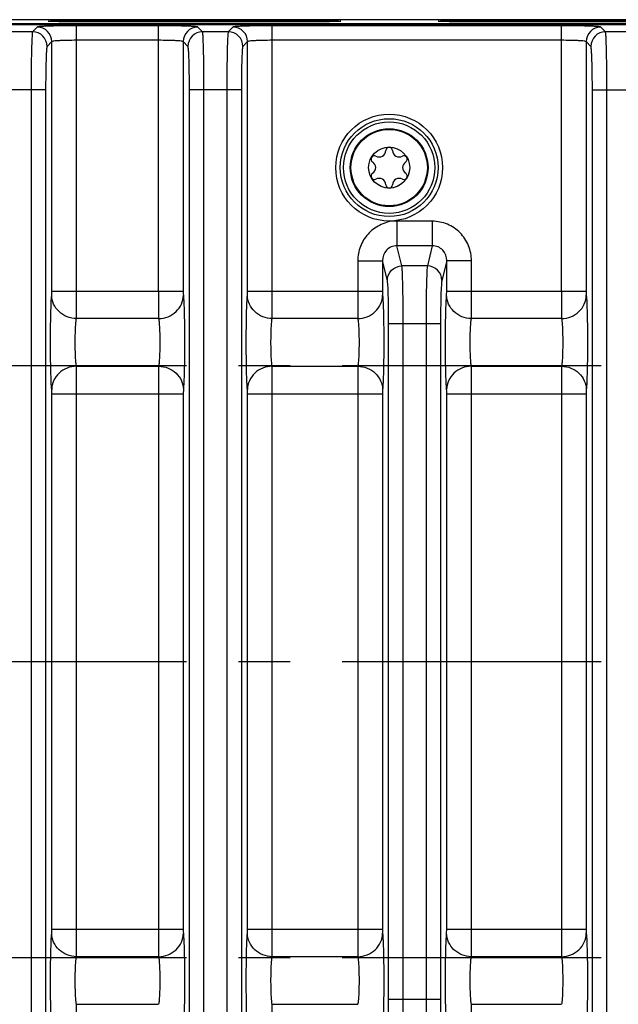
# Model space of a CAD drawing. Header units: inches. Extents: x 0 to 34, y 0 to 22.
# Tile 87 of 145: x 16.7 to 18.3, y 4 to 6.6. Entities that reach past the tile are written whole.
import ezdxf

# ---------------------------------------------------------------- set-up
doc = ezdxf.new("R2010")
doc.units = ezdxf.units.IN
doc.header["$LTSCALE"] = 1.87
doc.header["$MEASUREMENT"] = 0
doc.linetypes.add('CENTER', pattern=[0.6, 0.375, -0.075, 0.075, -0.075])
doc.layers.get('0').update_dxf_attribs({"linetype": 'CONTINUOUS'})
for name, color, linetype in [('02___PRT_ALL_AXES', 7, 'CONTINUOUS'), ('COSMETIC', 7, 'CONTINUOUS'), ('DIMENSIONS', 7, 'CONTINUOUS')]:
    doc.layers.add(name, color=color, linetype=linetype)
doc.styles.get("Standard").update_dxf_attribs({"font": 'txt', "width": 0.8})
doc.dimstyles.new('DIMSTYLE_2', dxfattribs={"dimtxt": 0.125, "dimasz": 0.18, "dimexe": 0.125, "dimexo": 0.0625, "dimgap": 0.0625, "dimtad": 0, "dimtih": 1, "dimtoh": 1, "dimzin": 4, "dimdsep": 46, "dimtxsty": 'STANDARD', "dimblk": '_FILLED', "dimblk1": '_FILLED', "dimblk2": '_FILLED', "dimcen": 0.09, "dimadec": 0, "dimazin": 0, "dimtp": 0.01, "dimtm": 0.01, "dimtfac": 1, "dimtofl": 0, "dimtmove": 0, "dimatfit": 3, "dimldrblk": '_FILLED', "dimfxl": 1, "dimtolj": 1, "dimtzin": 4, "dimarcsym": 0})

# ---------------------------------------------------------------- blocks, each defined once
blk = doc.blocks.new('_FILLED')
at = {"color": 0, "linetype": 'BYBLOCK'}
blk.add_solid([(0, 0), (-1, 0.174), (-1, -0.174)], dxfattribs=at)
blk = doc.blocks.new('*D11')
at = {"layer": 'DIMENSIONS', "color": 2, "linetype": 'CONTINUOUS'}
for p, q in [((11.287, 4.6696), (11.287, 0.7838)), ((24.2338, 3.1965), (24.2338, 0.7838)), ((11.287, 0.9088), (17.0354, 0.9088)), ((24.2338, 0.9088), (18.4854, 0.9088))]:
    blk.add_line(p, q, dxfattribs=at)
at = {"layer": 'DIMENSIONS', "color": 2, "linetype": 'CONTINUOUS', "xscale": 0.18, "yscale": 0.18, "zscale": 0.18, "rotation": 180}
blk.add_blockref('_FILLED', (11.287, 0.9088), dxfattribs=at)
at = {"layer": 'DIMENSIONS', "color": 2, "linetype": 'CONTINUOUS', "xscale": 0.18, "yscale": 0.18, "zscale": 0.18}
blk.add_blockref('_FILLED', (24.2338, 0.9088), dxfattribs=at)
at = {"layer": 'DIMENSIONS', "color": 2, "linetype": 'CONTINUOUS', "insert": (17.7604, 0.9713), "char_height": 0.125, "width": 1.325, "attachment_point": 2, "line_spacing_factor": 0.9}
blk.add_mtext('12.95{\\Ftxt.shx;\\W1.000000;\\H0.125000; }[328.9]', dxfattribs=at)

msp = doc.modelspace()

# ---------------------------------------------------------------- linework, layer by layer
at = {"color": 7, "linetype": 'CONTINUOUS'}
for p, q in [((12.4449, 6.6152), (24.1229, 6.6152)), ((24.123, 6.6172), (15.3117, 6.6172)), ((24.1339, 6.628), (15.3119, 6.628)), ((16.7396, 6.6081), (16.7268, 6.5953)), ((16.8458, 5.8943), (16.8458, 6.6117)), ((17.0676, 6.6117), (16.8458, 6.6117)), ((16.8696, 6.6257), (16.8696, 6.6222)), ((16.8696, 6.6257), (17.4601, 6.6257)), ((17.4601, 6.6222), (16.8696, 6.6222)), ((17.0676, 5.8943), (17.0676, 6.6117)), ((17.1866, 6.5953), (17.1739, 6.6081)), ((17.2691, 6.6081), (17.2563, 6.5953)), ((17.3753, 5.8943), (17.3753, 6.6117)), ((18.1578, 6.6117), (17.3753, 6.6117)), ((17.4601, 6.6257), (17.4601, 6.6222)), ((17.9246, 6.6257), (17.9246, 6.6222)), ((17.9246, 6.6257), (18.5151, 6.6257)), ((18.5151, 6.6222), (17.9246, 6.6222)), ((18.1578, 5.8943), (18.1578, 6.6117)), ((18.2768, 6.5953), (18.264, 6.6081)), ((16.7268, 6.5953), (16.6571, 6.5953)), ((17.2563, 6.5953), (17.1866, 6.5953)), ((18.3465, 6.5953), (18.2768, 6.5953)), ((16.7789, 6.5687), (16.7662, 6.556)), ((16.7789, 5.8943), (16.7789, 6.5687)), ((17.0676, 6.5723), (16.8458, 6.5723)), ((17.1345, 6.5687), (17.1345, 5.8943)), ((17.1473, 6.556), (17.1345, 6.5687)), ((17.3084, 6.5687), (17.2957, 6.556)), ((17.3084, 5.8943), (17.3084, 6.5687)), ((18.1578, 6.5723), (17.3753, 6.5723)), ((18.2247, 6.5687), (18.2247, 5.8943)), ((18.2374, 6.556), (18.2247, 6.5687)), ((16.7622, 6.438), (16.6217, 6.438)), ((16.7228, 6.438), (16.7228, 3.3482)), ((16.7622, 6.438), (16.7622, 3.3482)), ((17.1513, 3.3482), (17.1513, 6.438)), ((17.2917, 6.438), (17.1513, 6.438)), ((17.1906, 3.3482), (17.1906, 6.438)), ((17.2524, 6.438), (17.2524, 3.3482)), ((17.2917, 6.438), (17.2917, 3.3482)), ((18.2414, 3.3482), (18.2414, 6.438)), ((18.2414, 6.438), (18.3819, 6.438)), ((18.2808, 3.3482), (18.2808, 6.438)), ((17.7125, 6.0831), (17.7125, 6.0169)), ((17.8084, 6.0831), (17.7125, 6.0831)), ((17.8084, 6.0831), (17.8084, 6.0169)), ((17.726, 5.9623), (17.7125, 6.0169)), ((17.8084, 6.0169), (17.7125, 6.0169)), ((17.8084, 6.0169), (17.7949, 5.9623)), ((17.6066, 5.9763), (17.6066, 5.8943)), ((17.6066, 5.9763), (17.6735, 5.9763)), ((17.6735, 5.9763), (17.6735, 5.8943)), ((17.6867, 5.9233), (17.6735, 5.9763)), ((17.8474, 5.9763), (17.8342, 5.9233)), ((17.8474, 5.8943), (17.8474, 5.9763)), ((17.9143, 5.9763), (17.8474, 5.9763)), ((17.9143, 5.8943), (17.9143, 5.9763)), ((17.7949, 5.9623), (17.726, 5.9623)), ((16.7786, 5.8831), (16.7789, 5.8943)), ((16.7789, 5.8943), (17.1345, 5.8943)), ((16.8455, 5.8199), (16.8458, 5.8943)), ((17.3081, 5.8831), (17.3084, 5.8943)), ((17.3084, 5.8943), (17.6735, 5.8943)), ((17.375, 5.8199), (17.3753, 5.8943)), ((17.8471, 5.8831), (17.8474, 5.8943)), ((17.8474, 5.8943), (18.2247, 5.8943)), ((17.914, 5.8199), (17.9143, 5.8943)), ((17.0679, 5.8199), (16.8455, 5.8199)), ((17.6069, 5.8199), (17.375, 5.8199)), ((17.6902, 3.9798), (17.6902, 5.8063)), ((17.6902, 5.8063), (17.8307, 5.8063)), ((17.7296, 3.9798), (17.7296, 5.8063)), ((17.7913, 5.8063), (17.7913, 3.9798)), ((17.8307, 5.8063), (17.8307, 3.9798)), ((18.1581, 5.8199), (17.914, 5.8199)), ((16.8455, 5.6912), (17.0679, 5.6912)), ((17.0679, 5.6912), (17.0676, 5.6169)), ((17.375, 5.6912), (17.6069, 5.6912)), ((17.6069, 5.6912), (17.6066, 5.6169)), ((17.914, 5.6912), (18.1581, 5.6912)), ((18.1581, 5.6912), (18.1578, 5.6169)), ((16.7789, 4.1693), (16.7789, 5.6169)), ((16.7789, 5.6169), (17.1345, 5.6169)), ((16.8458, 4.1693), (16.8458, 5.6169)), ((17.0676, 5.6169), (17.0676, 4.1693)), ((17.1348, 5.628), (17.1345, 5.6169)), ((17.1345, 5.6169), (17.1345, 4.1693)), ((17.3084, 4.1693), (17.3084, 5.6169)), ((17.3084, 5.6169), (17.6735, 5.6169)), ((17.3753, 4.1693), (17.3753, 5.6169)), ((17.6066, 5.6169), (17.6066, 4.1693)), ((17.6738, 5.628), (17.6735, 5.6169)), ((17.6735, 5.6169), (17.6735, 4.1693)), ((17.8474, 4.1693), (17.8474, 5.6169)), ((17.8474, 5.6169), (18.2247, 5.6169)), ((17.9143, 4.1693), (17.9143, 5.6169)), ((18.1578, 5.6169), (18.1578, 4.1693)), ((18.225, 5.628), (18.2247, 5.6169)), ((18.2247, 5.6169), (18.2247, 4.1693)), ((16.7786, 4.1581), (16.7789, 4.1693)), ((16.7789, 4.1693), (17.1345, 4.1693)), ((16.8455, 4.0949), (16.8458, 4.1693)), ((17.3081, 4.1581), (17.3084, 4.1693)), ((17.3084, 4.1693), (17.6735, 4.1693)), ((17.375, 4.0949), (17.3753, 4.1693)), ((17.8471, 4.1581), (17.8474, 4.1693)), ((17.8474, 4.1693), (18.2247, 4.1693)), ((17.914, 4.0949), (17.9143, 4.1693)), ((17.0679, 4.0949), (16.8455, 4.0949)), ((17.6069, 4.0949), (17.375, 4.0949)), ((18.1581, 4.0949), (17.914, 4.0949)), ((17.6902, 3.9798), (17.8307, 3.9798)), ((16.8455, 3.9662), (17.0679, 3.9662)), ((17.375, 3.9662), (17.6069, 3.9662)), ((17.914, 3.9662), (18.1581, 3.9662))]:
    msp.add_line(p, q, dxfattribs=at)
for radius in [0.1445, 0.1236, 0.1053, 0.1033, 0.0555]:
    msp.add_circle((17.6916, 6.2281), radius, dxfattribs=at)
for centre, radius, start, end in [((16.7395, 6.5687), 0.0394, 0.0842, 89.9158), ((17.1739, 6.5687), 0.0394, 90.0842, 179.9158), ((17.269, 6.5687), 0.0394, 0.0842, 89.9158), ((18.2641, 6.5687), 0.0394, 90.0842, 179.9158), ((16.7268, 6.5559), 0.0394, 0.0842, 89.9158), ((17.1867, 6.5559), 0.0394, 90.0842, 179.9158), ((17.2563, 6.5559), 0.0394, 0.0842, 89.9158), ((18.2768, 6.5559), 0.0394, 90.0842, 179.9158), ((17.6916, 6.2743), 0.00906, 1.6303, 178.3697), ((17.6515, 6.2512), 0.00906, 61.6303, 238.3697), ((17.6644, 6.2751), 0.0181, 241.6303, 358.3697), ((17.7187, 6.2751), 0.0181, 181.6303, 298.3697), ((17.7316, 6.2512), 0.00906, 301.6303, 118.3697), ((17.6372, 6.2281), 0.0181, 301.6303, 58.3697), ((17.7459, 6.2281), 0.0181, 121.6303, 238.3697), ((17.6515, 6.2049), 0.00906, 121.6303, 298.3697), ((17.7316, 6.2049), 0.00906, 241.6303, 58.3697), ((17.6644, 6.181), 0.0181, 1.6303, 118.3697), ((17.6916, 6.1818), 0.00906, 181.6303, 358.3697), ((17.7187, 6.181), 0.0181, 61.6303, 178.3697)]:
    msp.add_arc(centre, radius, start, end, dxfattribs=at)
for points, knots in [([(16.8458, 6.6117), (16.8325, 6.6117), (16.8132, 6.6116), (16.7886, 6.6111), (16.7728, 6.6107), (16.7598, 6.6102), (16.7499, 6.6096), (16.7437, 6.6091), (16.7407, 6.6085), (16.7398, 6.6083), (16.7396, 6.6081)], [0, 0, 0, 0, 0.374347, 0.54421, 0.694075, 0.818534, 0.912958, 0.974027, 0.991399, 1, 1, 1, 1]), ([(16.769, 6.6239), (16.7689, 6.624), (16.7695, 6.6241), (16.7699, 6.6241), (16.7707, 6.6242), (16.7717, 6.6243), (16.7736, 6.6244), (16.7764, 6.6246), (16.7806, 6.6247), (16.7856, 6.6249), (16.7915, 6.625), (16.8007, 6.6252), (16.8139, 6.6254), (16.8313, 6.6255), (16.8501, 6.6256), (16.863, 6.6257), (16.8696, 6.6257)], [0, 0, 0, 0, 0.003636, 0.008994, 0.016773, 0.026965, 0.03955, 0.071776, 0.113136, 0.163228, 0.221576, 0.287618, 0.439913, 0.614301, 0.804287, 1, 1, 1, 1]), ([(16.8696, 6.6222), (16.8631, 6.6222), (16.8505, 6.6222), (16.832, 6.6223), (16.8174, 6.6224), (16.8066, 6.6225), (16.7993, 6.6227), (16.7927, 6.6228), (16.7868, 6.6229), (16.7817, 6.6231), (16.7774, 6.6232), (16.7744, 6.6233), (16.7724, 6.6235), (16.7713, 6.6235), (16.7704, 6.6236), (16.7697, 6.6237), (16.7693, 6.6238), (16.769, 6.6238), (16.769, 6.6239)], [0, 0, 0, 0, 0.191597, 0.377824, 0.549417, 0.627753, 0.700256, 0.766188, 0.824878, 0.875779, 0.918432, 0.95244, 0.966098, 0.977483, 0.98657, 0.993345, 0.997804, 1, 1, 1, 1]), ([(17.1739, 6.6081), (17.1737, 6.6083), (17.1727, 6.6085), (17.1697, 6.6091), (17.1635, 6.6096), (17.1537, 6.6102), (17.1406, 6.6107), (17.1248, 6.6111), (17.1002, 6.6116), (17.0809, 6.6117), (17.0676, 6.6117)], [0, 0, 0, 0, 0.0086, 0.025971, 0.087041, 0.181466, 0.305925, 0.455789, 0.62565, 1, 1, 1, 1]), ([(17.3753, 6.6117), (17.362, 6.6117), (17.3427, 6.6116), (17.3181, 6.6111), (17.3024, 6.6107), (17.2893, 6.6102), (17.2794, 6.6096), (17.2732, 6.6091), (17.2703, 6.6085), (17.2693, 6.6083), (17.2691, 6.6081)], [0, 0, 0, 0, 0.374347, 0.54421, 0.694075, 0.818534, 0.912958, 0.974027, 0.991399, 1, 1, 1, 1]), ([(17.4601, 6.6257), (17.4667, 6.6257), (17.4796, 6.6256), (17.4984, 6.6255), (17.5158, 6.6254), (17.5289, 6.6252), (17.5382, 6.625), (17.5441, 6.6249), (17.5491, 6.6247), (17.5532, 6.6246), (17.5561, 6.6244), (17.558, 6.6243), (17.559, 6.6242), (17.5598, 6.6241), (17.5602, 6.6241), (17.5608, 6.624), (17.5607, 6.6239)], [0, 0, 0, 0, 0.195826, 0.385808, 0.560148, 0.712431, 0.778462, 0.836799, 0.886882, 0.928236, 0.960456, 0.97304, 0.98323, 0.991008, 0.996364, 1, 1, 1, 1]), ([(17.5607, 6.6239), (17.5606, 6.6238), (17.5604, 6.6238), (17.56, 6.6237), (17.5593, 6.6236), (17.5584, 6.6235), (17.5572, 6.6235), (17.5553, 6.6233), (17.5522, 6.6232), (17.548, 6.6231), (17.5429, 6.6229), (17.537, 6.6228), (17.5304, 6.6227), (17.5231, 6.6225), (17.5123, 6.6224), (17.4976, 6.6223), (17.4792, 6.6222), (17.4665, 6.6222), (17.4601, 6.6222)], [0, 0, 0, 0, 0.002196, 0.006656, 0.013431, 0.02252, 0.033907, 0.047568, 0.081581, 0.12424, 0.17515, 0.233851, 0.299794, 0.372301, 0.450644, 0.622288, 0.808515, 1, 1, 1, 1]), ([(17.824, 6.6239), (17.8239, 6.624), (17.8245, 6.6241), (17.8249, 6.6241), (17.8257, 6.6242), (17.8267, 6.6243), (17.8286, 6.6244), (17.8314, 6.6246), (17.8356, 6.6247), (17.8406, 6.6249), (17.8465, 6.625), (17.8557, 6.6252), (17.8689, 6.6254), (17.8863, 6.6255), (17.9051, 6.6256), (17.918, 6.6257), (17.9246, 6.6257)], [0, 0, 0, 0, 0.003636, 0.008994, 0.016773, 0.026965, 0.03955, 0.071776, 0.113136, 0.163228, 0.221576, 0.287618, 0.439913, 0.614301, 0.804287, 1, 1, 1, 1]), ([(17.9246, 6.6222), (17.9181, 6.6222), (17.9055, 6.6222), (17.887, 6.6223), (17.8724, 6.6224), (17.8616, 6.6225), (17.8543, 6.6227), (17.8477, 6.6228), (17.8418, 6.6229), (17.8367, 6.6231), (17.8324, 6.6232), (17.8294, 6.6233), (17.8274, 6.6235), (17.8263, 6.6235), (17.8254, 6.6236), (17.8247, 6.6237), (17.8243, 6.6238), (17.824, 6.6238), (17.824, 6.6239)], [0, 0, 0, 0, 0.191597, 0.377824, 0.549417, 0.627753, 0.700256, 0.766188, 0.824878, 0.875779, 0.918432, 0.95244, 0.966098, 0.977483, 0.98657, 0.993345, 0.997804, 1, 1, 1, 1]), ([(18.264, 6.6081), (18.2638, 6.6083), (18.2629, 6.6085), (18.2599, 6.6091), (18.2537, 6.6096), (18.2438, 6.6102), (18.2307, 6.6107), (18.215, 6.6111), (18.1904, 6.6116), (18.1711, 6.6117), (18.1578, 6.6117)], [0, 0, 0, 0, 0.0086, 0.025971, 0.087041, 0.181466, 0.305925, 0.455789, 0.62565, 1, 1, 1, 1]), ([(16.7268, 6.5953), (16.7265, 6.595), (16.7263, 6.5936), (16.7259, 6.591), (16.7256, 6.5868), (16.7251, 6.5787), (16.7245, 6.5654), (16.7239, 6.546), (16.7234, 6.5227), (16.723, 6.4862), (16.7228, 6.4576), (16.7228, 6.438)], [0, 0, 0, 0, 0.00833, 0.025579, 0.051709, 0.086556, 0.180987, 0.305506, 0.455459, 0.625426, 1, 1, 1, 1]), ([(17.1906, 6.438), (17.1906, 6.4576), (17.1905, 6.4862), (17.19, 6.5227), (17.1895, 6.546), (17.1889, 6.5654), (17.1884, 6.5787), (17.1878, 6.5868), (17.1875, 6.591), (17.1871, 6.5936), (17.1869, 6.595), (17.1866, 6.5953)], [0, 0, 0, 0, 0.374574, 0.544541, 0.694494, 0.819013, 0.913444, 0.948291, 0.974421, 0.99167, 1, 1, 1, 1]), ([(17.2563, 6.5953), (17.2561, 6.595), (17.2559, 6.5936), (17.2555, 6.591), (17.2551, 6.5868), (17.2546, 6.5787), (17.254, 6.5654), (17.2534, 6.546), (17.253, 6.5227), (17.2525, 6.4862), (17.2524, 6.4576), (17.2524, 6.438)], [0, 0, 0, 0, 0.00833, 0.025579, 0.051709, 0.086556, 0.180987, 0.305506, 0.455459, 0.625426, 1, 1, 1, 1]), ([(18.2808, 6.438), (18.2808, 6.4576), (18.2806, 6.4862), (18.2801, 6.5227), (18.2797, 6.546), (18.2791, 6.5654), (18.2785, 6.5787), (18.278, 6.5868), (18.2777, 6.591), (18.2772, 6.5936), (18.277, 6.595), (18.2768, 6.5953)], [0, 0, 0, 0, 0.374574, 0.544541, 0.694494, 0.819013, 0.913444, 0.948291, 0.974421, 0.99167, 1, 1, 1, 1]), ([(16.7662, 6.556), (16.7659, 6.5558), (16.7657, 6.5547), (16.7653, 6.5527), (16.7649, 6.5496), (16.7644, 6.5435), (16.7638, 6.5335), (16.7633, 6.519), (16.7628, 6.5015), (16.7623, 6.4742), (16.7622, 6.4527), (16.7622, 6.438)], [0, 0, 0, 0, 0.008602, 0.025973, 0.052171, 0.087053, 0.181488, 0.305952, 0.455816, 0.625674, 1, 1, 1, 1]), ([(16.8458, 6.5723), (16.8374, 6.5723), (16.8253, 6.5722), (16.8098, 6.5718), (16.7998, 6.5714), (16.7917, 6.5708), (16.7853, 6.5703), (16.7815, 6.5696), (16.7792, 6.5693), (16.7789, 6.5687)], [0, 0, 0, 0, 0.373652, 0.543197, 0.692801, 0.817102, 0.911543, 0.972946, 1, 1, 1, 1]), ([(17.1345, 6.5687), (17.1342, 6.5693), (17.1319, 6.5696), (17.1282, 6.5703), (17.1218, 6.5708), (17.1136, 6.5714), (17.1037, 6.5718), (17.0882, 6.5722), (17.076, 6.5723), (17.0676, 6.5723)], [0, 0, 0, 0, 0.027055, 0.088463, 0.182905, 0.307206, 0.456809, 0.62635, 1, 1, 1, 1]), ([(17.1513, 6.438), (17.1513, 6.4527), (17.1511, 6.4742), (17.1506, 6.5015), (17.1502, 6.519), (17.1496, 6.5335), (17.149, 6.5435), (17.1485, 6.5496), (17.1481, 6.5527), (17.1478, 6.5547), (17.1475, 6.5558), (17.1473, 6.556)], [0, 0, 0, 0, 0.374326, 0.544184, 0.694048, 0.818512, 0.912947, 0.947829, 0.974027, 0.991398, 1, 1, 1, 1]), ([(17.2957, 6.556), (17.2954, 6.5558), (17.2952, 6.5547), (17.2948, 6.5527), (17.2945, 6.5496), (17.2939, 6.5435), (17.2934, 6.5335), (17.2928, 6.519), (17.2923, 6.5015), (17.2918, 6.4742), (17.2917, 6.4527), (17.2917, 6.438)], [0, 0, 0, 0, 0.008602, 0.025973, 0.052171, 0.087053, 0.181488, 0.305952, 0.455816, 0.625674, 1, 1, 1, 1]), ([(17.3753, 6.5723), (17.3669, 6.5723), (17.3548, 6.5722), (17.3393, 6.5718), (17.3294, 6.5714), (17.3212, 6.5708), (17.3148, 6.5703), (17.311, 6.5696), (17.3087, 6.5693), (17.3084, 6.5687)], [0, 0, 0, 0, 0.373652, 0.543197, 0.692801, 0.817102, 0.911543, 0.972946, 1, 1, 1, 1]), ([(18.2247, 6.5687), (18.2244, 6.5693), (18.2221, 6.5696), (18.2183, 6.5703), (18.2119, 6.5708), (18.2038, 6.5714), (18.1938, 6.5718), (18.1783, 6.5722), (18.1662, 6.5723), (18.1578, 6.5723)], [0, 0, 0, 0, 0.027055, 0.088463, 0.182905, 0.307206, 0.456809, 0.62635, 1, 1, 1, 1]), ([(18.2414, 6.438), (18.2414, 6.4527), (18.2413, 6.4742), (18.2408, 6.5015), (18.2403, 6.519), (18.2397, 6.5335), (18.2392, 6.5435), (18.2386, 6.5496), (18.2383, 6.5527), (18.2379, 6.5547), (18.2377, 6.5558), (18.2374, 6.556)], [0, 0, 0, 0, 0.374326, 0.544184, 0.694048, 0.818512, 0.912947, 0.947829, 0.974027, 0.991398, 1, 1, 1, 1]), ([(17.7035, 6.0838), (17.697, 6.0833), (17.684, 6.0803), (17.6657, 6.0725), (17.6486, 6.0624), (17.6291, 6.0446), (17.6115, 6.0159), (17.6066, 5.9894), (17.6066, 5.9763)], [0, 0, 0, 0, 0.12495, 0.250807, 0.375849, 0.50091, 0.750515, 1, 1, 1, 1]), ([(17.7125, 6.0831), (17.711, 6.0831), (17.7079, 6.0828), (17.705, 6.0834), (17.7035, 6.0838)], [0, 0, 0, 0, 0.499959, 1, 1, 1, 1]), ([(17.9143, 5.9763), (17.9143, 5.9901), (17.9089, 6.0181), (17.8855, 6.0536), (17.8502, 6.0775), (17.8223, 6.0831), (17.8084, 6.0831)], [0, 0, 0, 0, 0.250076, 0.500052, 0.75, 1, 1, 1, 1]), ([(17.7125, 6.0169), (17.7072, 6.0169), (17.6966, 6.0147), (17.6795, 6.0026), (17.6734, 5.9864), (17.6735, 5.9763)], [0, 0, 0, 0, 0.254541, 0.508175, 1, 1, 1, 1]), ([(17.8474, 5.9763), (17.8475, 5.9864), (17.8415, 6.0026), (17.8243, 6.0147), (17.8137, 6.0169), (17.8084, 6.0169)], [0, 0, 0, 0, 0.491826, 0.745459, 1, 1, 1, 1]), ([(17.6867, 5.9233), (17.6867, 5.9332), (17.6953, 5.9539), (17.716, 5.9622), (17.726, 5.9623)], [0, 0, 0, 0, 0.498388, 1, 1, 1, 1]), ([(17.7296, 5.8063), (17.7296, 5.8247), (17.7294, 5.8592), (17.7287, 5.9053), (17.7279, 5.9368), (17.7269, 5.9543), (17.7264, 5.9602), (17.726, 5.9623)], [0, 0, 0, 0, 0.353541, 0.662219, 0.88714, 0.958813, 1, 1, 1, 1]), ([(17.7949, 5.9623), (17.7945, 5.9602), (17.794, 5.9543), (17.793, 5.9368), (17.7922, 5.9053), (17.7915, 5.8592), (17.7913, 5.8247), (17.7913, 5.8063)], [0, 0, 0, 0, 0.041187, 0.11286, 0.337781, 0.646459, 1, 1, 1, 1]), ([(17.8342, 5.9233), (17.8342, 5.9332), (17.8256, 5.9539), (17.8049, 5.9622), (17.7949, 5.9623)], [0, 0, 0, 0, 0.498388, 1, 1, 1, 1]), ([(17.6902, 5.8063), (17.6902, 5.8201), (17.6901, 5.846), (17.6894, 5.8806), (17.6886, 5.9042), (17.6875, 5.9173), (17.6871, 5.9217), (17.6867, 5.9233)], [0, 0, 0, 0, 0.353418, 0.661995, 0.886901, 0.958644, 1, 1, 1, 1]), ([(17.8342, 5.9233), (17.8338, 5.9217), (17.8334, 5.9173), (17.8323, 5.9042), (17.8315, 5.8806), (17.8308, 5.846), (17.8307, 5.8201), (17.8307, 5.8063)], [0, 0, 0, 0, 0.041356, 0.113099, 0.338005, 0.646582, 1, 1, 1, 1]), ([(16.7786, 5.628), (16.778, 5.6345), (16.7771, 5.651), (16.7757, 5.6935), (16.7753, 5.7556), (16.7757, 5.8176), (16.7771, 5.8602), (16.778, 5.8766), (16.7786, 5.8831)], [0, 0, 0, 0, 0.076842, 0.193551, 0.5, 0.806448, 0.923156, 1, 1, 1, 1]), ([(16.8455, 5.8199), (16.8369, 5.82), (16.8196, 5.8234), (16.7975, 5.8374), (16.7824, 5.8582), (16.7787, 5.8749), (16.7786, 5.8831)], [0, 0, 0, 0, 0.256111, 0.509215, 0.756946, 1, 1, 1, 1]), ([(17.0676, 5.8943), (17.0676, 5.8863), (17.0677, 5.8615), (17.0677, 5.8367), (17.0679, 5.8199)], [0, 0, 0, 0, 0.321754, 1, 1, 1, 1]), ([(17.0679, 5.8199), (17.0766, 5.82), (17.0939, 5.8234), (17.1159, 5.8374), (17.131, 5.8582), (17.1347, 5.8749), (17.1348, 5.8831)], [0, 0, 0, 0, 0.256111, 0.509215, 0.756946, 1, 1, 1, 1]), ([(17.1345, 5.8943), (17.1345, 5.8931), (17.1346, 5.8894), (17.1346, 5.8856), (17.1348, 5.8831)], [0, 0, 0, 0, 0.321679, 1, 1, 1, 1]), ([(17.1348, 5.8831), (17.1355, 5.8766), (17.1363, 5.8602), (17.1377, 5.8176), (17.1382, 5.7556), (17.1377, 5.6935), (17.1363, 5.651), (17.1355, 5.6345), (17.1348, 5.628)], [0, 0, 0, 0, 0.076843, 0.193553, 0.5, 0.806449, 0.923157, 1, 1, 1, 1]), ([(17.3081, 5.628), (17.3075, 5.6345), (17.3066, 5.651), (17.3053, 5.6935), (17.3048, 5.7556), (17.3053, 5.8176), (17.3066, 5.8602), (17.3075, 5.8766), (17.3081, 5.8831)], [0, 0, 0, 0, 0.076842, 0.193551, 0.5, 0.806448, 0.923156, 1, 1, 1, 1]), ([(17.375, 5.8199), (17.3664, 5.82), (17.3491, 5.8234), (17.327, 5.8374), (17.312, 5.8582), (17.3082, 5.8749), (17.3081, 5.8831)], [0, 0, 0, 0, 0.256111, 0.509215, 0.756946, 1, 1, 1, 1]), ([(17.6066, 5.8943), (17.6066, 5.8863), (17.6067, 5.8615), (17.6066, 5.8367), (17.6069, 5.8199)], [0, 0, 0, 0, 0.321754, 1, 1, 1, 1]), ([(17.6069, 5.8199), (17.6155, 5.82), (17.6328, 5.8234), (17.6549, 5.8374), (17.67, 5.8582), (17.6737, 5.8749), (17.6738, 5.8831)], [0, 0, 0, 0, 0.256111, 0.509215, 0.756946, 1, 1, 1, 1]), ([(17.6735, 5.8943), (17.6735, 5.8931), (17.6735, 5.8894), (17.6735, 5.8856), (17.6738, 5.8831)], [0, 0, 0, 0, 0.321679, 1, 1, 1, 1]), ([(17.6738, 5.8831), (17.6744, 5.8766), (17.6753, 5.8602), (17.6767, 5.8176), (17.6771, 5.7556), (17.6767, 5.6935), (17.6753, 5.651), (17.6744, 5.6345), (17.6738, 5.628)], [0, 0, 0, 0, 0.076843, 0.193553, 0.5, 0.806449, 0.923157, 1, 1, 1, 1]), ([(17.8471, 5.628), (17.8465, 5.6345), (17.8456, 5.651), (17.8442, 5.6935), (17.8438, 5.7556), (17.8442, 5.8176), (17.8456, 5.8602), (17.8465, 5.8766), (17.8471, 5.8831)], [0, 0, 0, 0, 0.076842, 0.193551, 0.5, 0.806448, 0.923156, 1, 1, 1, 1]), ([(17.914, 5.8199), (17.9054, 5.82), (17.8881, 5.8234), (17.866, 5.8374), (17.851, 5.8582), (17.8472, 5.8749), (17.8471, 5.8831)], [0, 0, 0, 0, 0.256111, 0.509215, 0.756946, 1, 1, 1, 1]), ([(18.1578, 5.8943), (18.1578, 5.8863), (18.1578, 5.8615), (18.1578, 5.8367), (18.1581, 5.8199)], [0, 0, 0, 0, 0.321754, 1, 1, 1, 1]), ([(18.1581, 5.8199), (18.1667, 5.82), (18.184, 5.8234), (18.2061, 5.8374), (18.2211, 5.8582), (18.2249, 5.8749), (18.225, 5.8831)], [0, 0, 0, 0, 0.256111, 0.509215, 0.756946, 1, 1, 1, 1]), ([(18.2247, 5.8943), (18.2247, 5.8931), (18.2247, 5.8894), (18.2247, 5.8856), (18.225, 5.8831)], [0, 0, 0, 0, 0.321679, 1, 1, 1, 1]), ([(18.225, 5.8831), (18.2256, 5.8766), (18.2265, 5.8602), (18.2278, 5.8176), (18.2283, 5.7556), (18.2278, 5.6935), (18.2265, 5.651), (18.2256, 5.6345), (18.225, 5.628)], [0, 0, 0, 0, 0.076843, 0.193553, 0.5, 0.806449, 0.923157, 1, 1, 1, 1]), ([(16.8455, 5.6912), (16.8449, 5.6944), (16.844, 5.7027), (16.8426, 5.7242), (16.8421, 5.7556), (16.8426, 5.7869), (16.844, 5.8084), (16.8449, 5.8167), (16.8455, 5.8199)], [0, 0, 0, 0, 0.077139, 0.193817, 0.499992, 0.806172, 0.922853, 1, 1, 1, 1]), ([(17.0679, 5.8199), (17.0686, 5.8167), (17.0694, 5.8084), (17.0708, 5.7869), (17.0713, 5.7556), (17.0708, 5.7242), (17.0694, 5.7027), (17.0686, 5.6944), (17.0679, 5.6912)], [0, 0, 0, 0, 0.077148, 0.193831, 0.500012, 0.806186, 0.922862, 1, 1, 1, 1]), ([(17.375, 5.6912), (17.3744, 5.6944), (17.3735, 5.7027), (17.3722, 5.7242), (17.3717, 5.7556), (17.3722, 5.7869), (17.3735, 5.8084), (17.3744, 5.8167), (17.375, 5.8199)], [0, 0, 0, 0, 0.077139, 0.193817, 0.499992, 0.806172, 0.922853, 1, 1, 1, 1]), ([(17.6069, 5.8199), (17.6075, 5.8167), (17.6084, 5.8084), (17.6098, 5.7869), (17.6103, 5.7556), (17.6098, 5.7242), (17.6084, 5.7027), (17.6075, 5.6944), (17.6069, 5.6912)], [0, 0, 0, 0, 0.077148, 0.193831, 0.500012, 0.806186, 0.922862, 1, 1, 1, 1]), ([(17.914, 5.6912), (17.9134, 5.6944), (17.9125, 5.7027), (17.9111, 5.7242), (17.9106, 5.7556), (17.9111, 5.7869), (17.9125, 5.8084), (17.9134, 5.8167), (17.914, 5.8199)], [0, 0, 0, 0, 0.077139, 0.193817, 0.499992, 0.806172, 0.922853, 1, 1, 1, 1]), ([(18.1581, 5.8199), (18.1587, 5.8167), (18.1596, 5.8084), (18.1609, 5.7869), (18.1614, 5.7556), (18.1609, 5.7242), (18.1596, 5.7027), (18.1587, 5.6944), (18.1581, 5.6912)], [0, 0, 0, 0, 0.077148, 0.193831, 0.500012, 0.806186, 0.922862, 1, 1, 1, 1]), ([(16.8455, 5.6912), (16.8369, 5.6911), (16.8196, 5.6877), (16.7975, 5.6737), (16.7824, 5.6529), (16.7787, 5.6362), (16.7786, 5.628)], [0, 0, 0, 0, 0.256111, 0.509215, 0.756946, 1, 1, 1, 1]), ([(16.8458, 5.6169), (16.8458, 5.6248), (16.8457, 5.6496), (16.8458, 5.6744), (16.8455, 5.6912)], [0, 0, 0, 0, 0.321747, 1, 1, 1, 1]), ([(17.0679, 5.6912), (17.0766, 5.6911), (17.0939, 5.6877), (17.1159, 5.6737), (17.131, 5.6529), (17.1347, 5.6362), (17.1348, 5.628)], [0, 0, 0, 0, 0.256111, 0.509215, 0.756946, 1, 1, 1, 1]), ([(17.375, 5.6912), (17.3664, 5.6911), (17.3491, 5.6877), (17.327, 5.6737), (17.312, 5.6529), (17.3082, 5.6362), (17.3081, 5.628)], [0, 0, 0, 0, 0.256111, 0.509215, 0.756946, 1, 1, 1, 1]), ([(17.3753, 5.6169), (17.3753, 5.6248), (17.3753, 5.6496), (17.3753, 5.6744), (17.375, 5.6912)], [0, 0, 0, 0, 0.321747, 1, 1, 1, 1]), ([(17.6069, 5.6912), (17.6155, 5.6911), (17.6328, 5.6877), (17.6549, 5.6737), (17.67, 5.6529), (17.6737, 5.6362), (17.6738, 5.628)], [0, 0, 0, 0, 0.256111, 0.509215, 0.756946, 1, 1, 1, 1]), ([(17.914, 5.6912), (17.9054, 5.6911), (17.8881, 5.6877), (17.866, 5.6737), (17.851, 5.6529), (17.8472, 5.6362), (17.8471, 5.628)], [0, 0, 0, 0, 0.256111, 0.509215, 0.756946, 1, 1, 1, 1]), ([(17.9143, 5.6169), (17.9143, 5.6248), (17.9142, 5.6496), (17.9143, 5.6744), (17.914, 5.6912)], [0, 0, 0, 0, 0.321747, 1, 1, 1, 1]), ([(18.1581, 5.6912), (18.1667, 5.6911), (18.184, 5.6877), (18.2061, 5.6737), (18.2211, 5.6529), (18.2249, 5.6362), (18.225, 5.628)], [0, 0, 0, 0, 0.256111, 0.509215, 0.756946, 1, 1, 1, 1]), ([(16.7789, 5.6169), (16.7789, 5.6181), (16.7789, 5.6218), (16.7789, 5.6255), (16.7786, 5.628)], [0, 0, 0, 0, 0.321679, 1, 1, 1, 1]), ([(17.3084, 5.6169), (17.3084, 5.6181), (17.3084, 5.6218), (17.3084, 5.6255), (17.3081, 5.628)], [0, 0, 0, 0, 0.321679, 1, 1, 1, 1]), ([(17.8474, 5.6169), (17.8474, 5.6181), (17.8474, 5.6218), (17.8474, 5.6255), (17.8471, 5.628)], [0, 0, 0, 0, 0.321679, 1, 1, 1, 1]), ([(16.7786, 3.903), (16.778, 3.9095), (16.7771, 3.926), (16.7757, 3.9685), (16.7753, 4.0306), (16.7757, 4.0926), (16.7771, 4.1352), (16.778, 4.1516), (16.7786, 4.1581)], [0, 0, 0, 0, 0.076842, 0.193551, 0.5, 0.806448, 0.923156, 1, 1, 1, 1]), ([(16.8455, 4.0949), (16.8369, 4.095), (16.8196, 4.0984), (16.7975, 4.1124), (16.7824, 4.1332), (16.7787, 4.1499), (16.7786, 4.1581)], [0, 0, 0, 0, 0.256111, 0.509215, 0.756946, 1, 1, 1, 1]), ([(17.0676, 4.1693), (17.0676, 4.1613), (17.0677, 4.1365), (17.0677, 4.1117), (17.0679, 4.0949)], [0, 0, 0, 0, 0.321754, 1, 1, 1, 1]), ([(17.0679, 4.0949), (17.0766, 4.095), (17.0939, 4.0984), (17.1159, 4.1124), (17.131, 4.1332), (17.1347, 4.1499), (17.1348, 4.1581)], [0, 0, 0, 0, 0.256111, 0.509215, 0.756946, 1, 1, 1, 1]), ([(17.1345, 4.1693), (17.1345, 4.1681), (17.1346, 4.1644), (17.1346, 4.1606), (17.1348, 4.1581)], [0, 0, 0, 0, 0.321679, 1, 1, 1, 1]), ([(17.1348, 4.1581), (17.1355, 4.1516), (17.1363, 4.1352), (17.1377, 4.0926), (17.1382, 4.0306), (17.1377, 3.9685), (17.1363, 3.926), (17.1355, 3.9095), (17.1348, 3.903)], [0, 0, 0, 0, 0.076843, 0.193553, 0.5, 0.806449, 0.923157, 1, 1, 1, 1]), ([(17.3081, 3.903), (17.3075, 3.9095), (17.3066, 3.926), (17.3053, 3.9685), (17.3048, 4.0306), (17.3053, 4.0926), (17.3066, 4.1352), (17.3075, 4.1516), (17.3081, 4.1581)], [0, 0, 0, 0, 0.076842, 0.193551, 0.5, 0.806448, 0.923156, 1, 1, 1, 1]), ([(17.375, 4.0949), (17.3664, 4.095), (17.3491, 4.0984), (17.327, 4.1124), (17.312, 4.1332), (17.3082, 4.1499), (17.3081, 4.1581)], [0, 0, 0, 0, 0.256111, 0.509215, 0.756946, 1, 1, 1, 1]), ([(17.6066, 4.1693), (17.6066, 4.1613), (17.6067, 4.1365), (17.6066, 4.1117), (17.6069, 4.0949)], [0, 0, 0, 0, 0.321754, 1, 1, 1, 1]), ([(17.6069, 4.0949), (17.6155, 4.095), (17.6328, 4.0984), (17.6549, 4.1124), (17.67, 4.1332), (17.6737, 4.1499), (17.6738, 4.1581)], [0, 0, 0, 0, 0.256111, 0.509215, 0.756946, 1, 1, 1, 1]), ([(17.6735, 4.1693), (17.6735, 4.1681), (17.6735, 4.1644), (17.6735, 4.1606), (17.6738, 4.1581)], [0, 0, 0, 0, 0.321679, 1, 1, 1, 1]), ([(17.6738, 4.1581), (17.6744, 4.1516), (17.6753, 4.1352), (17.6767, 4.0926), (17.6771, 4.0306), (17.6767, 3.9685), (17.6753, 3.926), (17.6744, 3.9095), (17.6738, 3.903)], [0, 0, 0, 0, 0.076843, 0.193553, 0.5, 0.806449, 0.923157, 1, 1, 1, 1]), ([(17.8471, 3.903), (17.8465, 3.9095), (17.8456, 3.926), (17.8442, 3.9685), (17.8438, 4.0306), (17.8442, 4.0926), (17.8456, 4.1352), (17.8465, 4.1516), (17.8471, 4.1581)], [0, 0, 0, 0, 0.076842, 0.193551, 0.5, 0.806448, 0.923156, 1, 1, 1, 1]), ([(17.914, 4.0949), (17.9054, 4.095), (17.8881, 4.0984), (17.866, 4.1124), (17.851, 4.1332), (17.8472, 4.1499), (17.8471, 4.1581)], [0, 0, 0, 0, 0.256111, 0.509215, 0.756946, 1, 1, 1, 1]), ([(18.1578, 4.1693), (18.1578, 4.1613), (18.1578, 4.1365), (18.1578, 4.1117), (18.1581, 4.0949)], [0, 0, 0, 0, 0.321754, 1, 1, 1, 1]), ([(18.1581, 4.0949), (18.1667, 4.095), (18.184, 4.0984), (18.2061, 4.1124), (18.2211, 4.1332), (18.2249, 4.1499), (18.225, 4.1581)], [0, 0, 0, 0, 0.256111, 0.509215, 0.756946, 1, 1, 1, 1]), ([(18.2247, 4.1693), (18.2247, 4.1681), (18.2247, 4.1644), (18.2247, 4.1606), (18.225, 4.1581)], [0, 0, 0, 0, 0.321679, 1, 1, 1, 1]), ([(18.225, 4.1581), (18.2256, 4.1516), (18.2265, 4.1352), (18.2278, 4.0926), (18.2283, 4.0306), (18.2278, 3.9685), (18.2265, 3.926), (18.2256, 3.9095), (18.225, 3.903)], [0, 0, 0, 0, 0.076843, 0.193553, 0.5, 0.806449, 0.923157, 1, 1, 1, 1]), ([(16.8455, 3.9662), (16.8449, 3.9694), (16.844, 3.9777), (16.8426, 3.9992), (16.8421, 4.0306), (16.8426, 4.0619), (16.844, 4.0834), (16.8449, 4.0917), (16.8455, 4.0949)], [0, 0, 0, 0, 0.077139, 0.193817, 0.499992, 0.806172, 0.922853, 1, 1, 1, 1]), ([(17.0679, 4.0949), (17.0686, 4.0917), (17.0694, 4.0834), (17.0708, 4.0619), (17.0713, 4.0306), (17.0708, 3.9992), (17.0694, 3.9777), (17.0686, 3.9694), (17.0679, 3.9662)], [0, 0, 0, 0, 0.077148, 0.193831, 0.500012, 0.806186, 0.922862, 1, 1, 1, 1]), ([(17.375, 3.9662), (17.3744, 3.9694), (17.3735, 3.9777), (17.3722, 3.9992), (17.3717, 4.0306), (17.3722, 4.0619), (17.3735, 4.0834), (17.3744, 4.0917), (17.375, 4.0949)], [0, 0, 0, 0, 0.077139, 0.193817, 0.499992, 0.806172, 0.922853, 1, 1, 1, 1]), ([(17.6069, 4.0949), (17.6075, 4.0917), (17.6084, 4.0834), (17.6098, 4.0619), (17.6103, 4.0306), (17.6098, 3.9992), (17.6084, 3.9777), (17.6075, 3.9694), (17.6069, 3.9662)], [0, 0, 0, 0, 0.077148, 0.193831, 0.500012, 0.806186, 0.922862, 1, 1, 1, 1]), ([(17.914, 3.9662), (17.9134, 3.9694), (17.9125, 3.9777), (17.9111, 3.9992), (17.9106, 4.0306), (17.9111, 4.0619), (17.9125, 4.0834), (17.9134, 4.0917), (17.914, 4.0949)], [0, 0, 0, 0, 0.077139, 0.193817, 0.499992, 0.806172, 0.922853, 1, 1, 1, 1]), ([(18.1581, 4.0949), (18.1587, 4.0917), (18.1596, 4.0834), (18.1609, 4.0619), (18.1614, 4.0306), (18.1609, 3.9992), (18.1596, 3.9777), (18.1587, 3.9694), (18.1581, 3.9662)], [0, 0, 0, 0, 0.077148, 0.193831, 0.500012, 0.806186, 0.922862, 1, 1, 1, 1]), ([(17.6867, 3.8628), (17.6871, 3.8644), (17.6875, 3.8688), (17.6886, 3.8819), (17.6894, 3.9056), (17.6901, 3.9402), (17.6902, 3.966), (17.6902, 3.9798)], [0, 0, 0, 0, 0.041356, 0.113099, 0.338005, 0.646582, 1, 1, 1, 1]), ([(17.726, 3.8238), (17.7264, 3.8259), (17.7269, 3.8318), (17.7279, 3.8493), (17.7287, 3.8808), (17.7294, 3.927), (17.7296, 3.9614), (17.7296, 3.9798)], [0, 0, 0, 0, 0.041187, 0.11286, 0.337781, 0.646459, 1, 1, 1, 1]), ([(17.7913, 3.9798), (17.7913, 3.9614), (17.7915, 3.927), (17.7922, 3.8808), (17.793, 3.8493), (17.794, 3.8318), (17.7945, 3.8259), (17.7949, 3.8238)], [0, 0, 0, 0, 0.353541, 0.662219, 0.88714, 0.958813, 1, 1, 1, 1]), ([(17.8307, 3.9798), (17.8307, 3.966), (17.8308, 3.9402), (17.8315, 3.9056), (17.8323, 3.8819), (17.8334, 3.8688), (17.8338, 3.8644), (17.8342, 3.8628)], [0, 0, 0, 0, 0.353418, 0.661995, 0.886901, 0.958644, 1, 1, 1, 1]), ([(16.8458, 3.8919), (16.8458, 3.8998), (16.8457, 3.9246), (16.8458, 3.9494), (16.8455, 3.9662)], [0, 0, 0, 0, 0.321747, 1, 1, 1, 1]), ([(17.3753, 3.8919), (17.3753, 3.8998), (17.3753, 3.9246), (17.3753, 3.9494), (17.375, 3.9662)], [0, 0, 0, 0, 0.321747, 1, 1, 1, 1]), ([(17.9143, 3.8919), (17.9143, 3.8998), (17.9142, 3.9246), (17.9143, 3.9494), (17.914, 3.9662)], [0, 0, 0, 0, 0.321747, 1, 1, 1, 1])]:
    msp.add_open_spline(points, degree=3, knots=knots, dxfattribs=at)
at = {"layer": '02___PRT_ALL_AXES', "color": 7, "linetype": 'CENTER'}
for p, q in [((14.1983, 5.6931), (18.6323, 5.6931)), ((14.1983, 4.8931), (18.6323, 4.8931)), ((14.1983, 4.0931), (18.6323, 4.0931))]:
    msp.add_line(p, q, dxfattribs=at)
at = {"layer": 'COSMETIC', "color": 7, "linetype": 'CONTINUOUS'}
msp.add_circle((17.6916, 6.2281), 0.1323, dxfattribs=at)

# ---------------------------------------------------------------- dimensions: what is measured, and where the dimension line sits
at = {"layer": 'DIMENSIONS', "color": 2, "linetype": 'CONTINUOUS'}
dim = msp.add_linear_dim(base=(11.287, 0.9088), p1=(24.2338, 3.259), p2=(11.287, 4.7321), angle=180, dimstyle='DIMSTYLE_2', dxfattribs=at)
dim.commit()
dim.dimension.update_dxf_attribs({"geometry": '*D11', "text_midpoint": (17.7604, 0.9088), "dimtype": 160})

doc.saveas('drawing.dxf')
